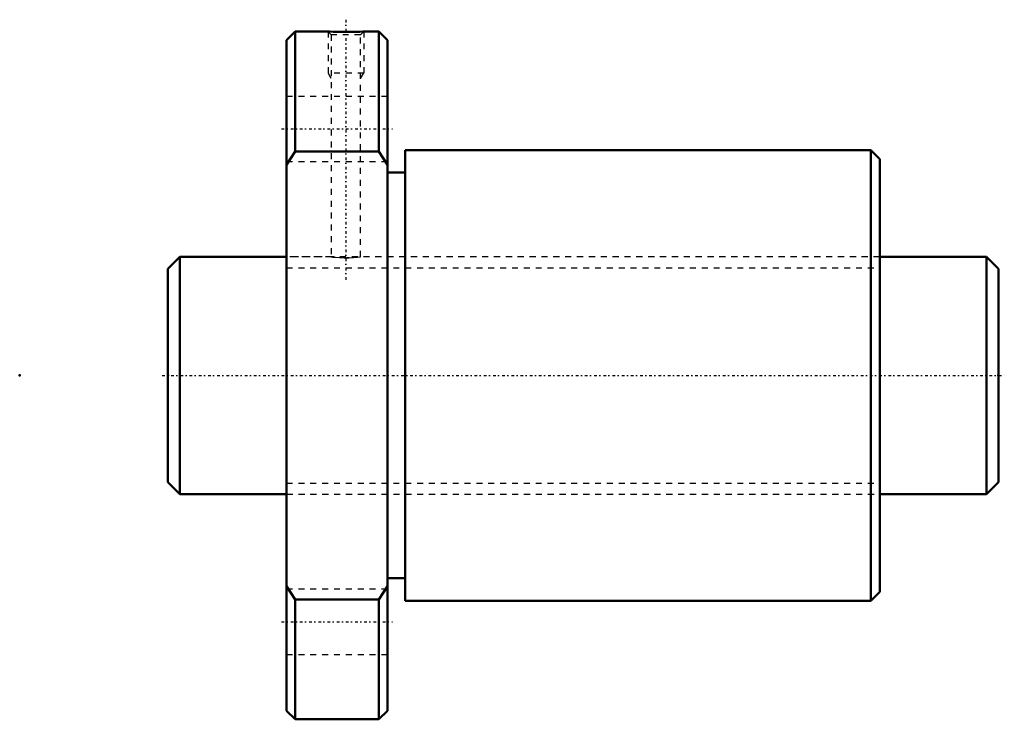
# Model space of a CAD drawing. Header units: millimetres. Extents: x -25 to 141, y -58 to 60.
import ezdxf

# ---------------------------------------------------------------- set-up
doc = ezdxf.new("R2010")
doc.units = ezdxf.units.MM
doc.linetypes.add('Center', pattern=[1.5, 0.45, -0.5, 0.05, -0.5])
doc.linetypes.add('Dashed', pattern=[2, 1, -1])
for name, color, linetype, lineweight in [('2d ConnectionPoints', 7, 'Continuous', 50), ('AM_0', 7, 'Continuous', 50), ('AM_5', 3, 'Continuous', 25), ('AM_7', 7, 'Center', 25), ('AM_9', 6, 'Dashed', 25)]:
    doc.layers.add(name, color=color, linetype=linetype, lineweight=lineweight)

# ---------------------------------------------------------------- blocks, each defined once
blk = doc.blocks.new('1_BTK_4010V_5_3ZZ_Nut_0_in_BTK4010V_5_3ZZ_140LC7T_000_0')
at = {"layer": 'AM_0'}
for p, q in [((21.45, 58), (20, 56.55)), ((20, 56.55), (20, -56.55)), ((27.04, 58), (21.45, 58)), ((21.45, 58), (21.45, 37.79)), ((35.55, 58), (33, 58)), ((37, 56.55), (35.55, 58)), ((35.55, 58), (35.55, 37.79)), ((37, 56.55), (37, -56.55)), ((21.45, 37.79), (20, 35.52)), ((35.55, 37.79), (21.45, 37.79)), ((37, 35.52), (35.55, 37.79)), ((118.48, 38), (40, 38)), ((40, 38), (40, -38)), ((120, 36.48), (118.48, 38)), ((118.48, 38), (118.48, -38)), ((120, 36.48), (120, -36.48)), ((40, 34.2), (37, 34.2)), ((37, -34.2), (40, -34.2)), ((20, -35.52), (21.45, -37.79)), ((35.55, -37.79), (37, -35.52)), ((118.48, -38), (120, -36.48)), ((21.45, -37.79), (35.55, -37.79)), ((21.45, -37.79), (21.45, -58)), ((35.55, -37.79), (35.55, -58)), ((40, -38), (118.48, -38)), ((20, -56.55), (21.45, -58)), ((21.45, -58), (35.55, -58)), ((35.55, -58), (37, -56.55))]:
    blk.add_line(p, q, dxfattribs=at)
blk.add_lwpolyline([(33, 58), (33, 58), (32.84, 57.99), (32.37, 57.97), (31.65, 57.95), (30.73, 57.93), (29.71, 57.93), (28.72, 57.94), (27.87, 57.96), (27.29, 57.99), (27.02, 58), (27, 58)], dxfattribs=at)
at = {"layer": 'AM_5', "linetype": 'Dashed'}
for p, q in [((27, 58), (27, 51)), ((33, 58), (33, 51)), ((33, 51), (27, 51)), ((27.54, 50.06), (27, 51)), ((32.46, 50.06), (33, 51))]:
    blk.add_line(p, q, dxfattribs=at)
at = {"layer": 'AM_7'}
for p, q in [((30, 60), (30, 16)), ((19.15, 41.57), (37.85, 41.57)), ((19.15, -41.57), (37.85, -41.57))]:
    blk.add_line(p, q, dxfattribs=at)
at = {"layer": 'AM_9'}
for p, q in [((27, 58), (27.54, 57.46)), ((27.54, 57.46), (27.54, 20)), ((32.46, 57.46), (27.54, 57.46)), ((32.46, 57.46), (33, 58)), ((32.46, 20), (32.46, 57.46)), ((37, 47.07), (20, 47.07)), ((20, 36.07), (37, 36.07)), ((20.05, 24), (20, 24)), ((20.05, 24), (20.05, -24)), ((120, 24), (119.95, 24)), ((119.95, 24), (119.95, -24)), ((27.57, 20), (20.05, 20)), ((119.95, 20), (32.46, 20)), ((30.53, 19.86), (30, 19.85)), ((20.05, -20), (119.95, -20)), ((20, -24), (20.05, -24)), ((119.95, -24), (120, -24)), ((37, -36.07), (20, -36.07)), ((20, -47.07), (37, -47.07))]:
    blk.add_line(p, q, dxfattribs=at)
blk.add_lwpolyline([(27.54, 20), (27.56, 20), (27.78, 19.97), (28.26, 19.92), (28.93, 19.88), (29.72, 19.85), (30.54, 19.86), (31.3, 19.89), (31.92, 19.94), (32.32, 19.98), (32.46, 20), (32.46, 20)], dxfattribs=at)
blk = doc.blocks.new('2_BTK_4010V_5_300_Shaft_0_in_BTK4010V_5_3ZZ_140LC7T_000_0')
at = {"layer": 'AM_0'}
for p, q in [((2, 20), (0, 18)), ((20, 20), (2, 20)), ((2, 20), (2, -20)), ((138, 20), (120, 20)), ((140, 18), (138, 20)), ((138, 20), (138, -20)), ((0, 18), (0, -18)), ((140, 18), (140, -18)), ((0, -18), (2, -20)), ((138, -20), (140, -18)), ((2, -20), (20, -20)), ((120, -20), (138, -20))]:
    blk.add_line(p, q, dxfattribs=at)
at = {"layer": 'AM_5', "linetype": 'Dashed'}
for p, q in [((20, 18.1595), (120, 18.1595)), ((20, -18.1595), (120, -18.1595))]:
    blk.add_line(p, q, dxfattribs=at)
at = {"layer": 'AM_7'}
blk.add_line((-1, 0), (141, 0), dxfattribs=at)
at = {"layer": 'AM_9'}
for p, q in [((120, 20), (20, 20)), ((20, -20), (120, -20))]:
    blk.add_line(p, q, dxfattribs=at)

msp = doc.modelspace()

# ---------------------------------------------------------------- linework, layer by layer
at = {"layer": '2d ConnectionPoints'}
for p in [(-25, 0), (0, 0), (140, 0)]:
    msp.add_point(p, dxfattribs=at)

# ---------------------------------------------------------------- block references
for name in ['1_BTK_4010V_5_3ZZ_Nut_0_in_BTK4010V_5_3ZZ_140LC7T_000_0', '2_BTK_4010V_5_300_Shaft_0_in_BTK4010V_5_3ZZ_140LC7T_000_0']:
    msp.add_blockref(name, (0, 0))

doc.saveas('drawing.dxf')
